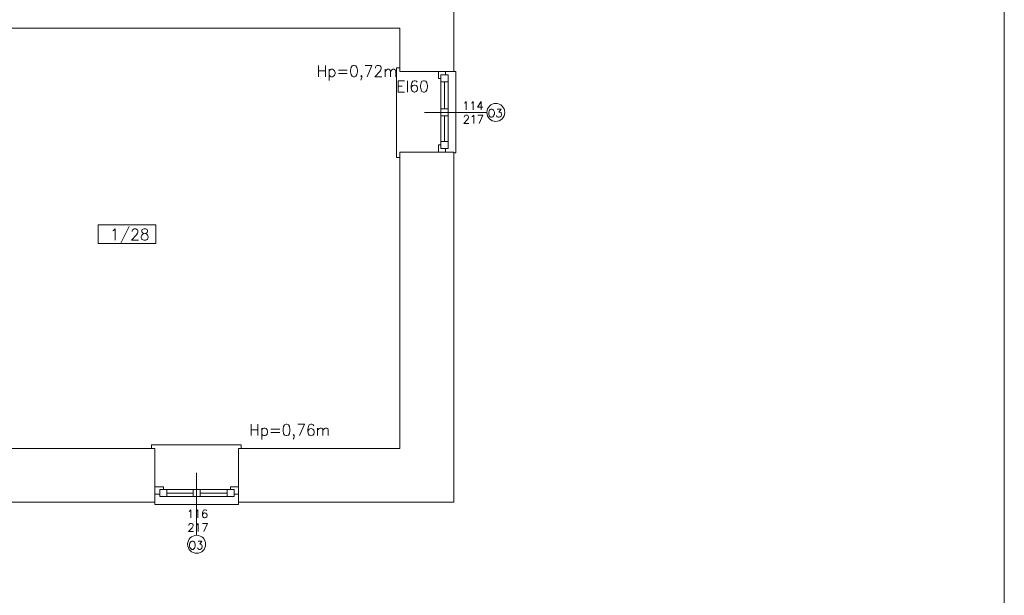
# Model space of a CAD drawing. Header units: millimetres. Extents: x -12354389001 to 271431, y -126469 to 48347.
# Tile 122 of 204: x -122294 to -120903, y -83822 to -83008. Entities that reach past the tile are written whole.
import ezdxf

# ---------------------------------------------------------------- set-up
doc = ezdxf.new("R2010")
doc.units = ezdxf.units.MM
doc.layers.get('0').update_dxf_attribs({"lineweight": 9})
for name, color, linetype, lineweight in [('ei30', 1, 'Continuous', 15), ('IS_Text_Odbiornikow_Therm', 7, 'Continuous', 5), ('LINIE PRZEKROJOWE', 7, 'Continuous', 13), ('OPISY', 255, 'Continuous', 9), ('stolarka', 252, 'Continuous', 9)]:
    doc.layers.add(name, color=color, linetype=linetype, lineweight=lineweight)
doc.styles.add('ROMANS-POTROJNY-0-8-W', font='ROMANT.SHX', dxfattribs={"width": 0.8})

# ---------------------------------------------------------------- blocks, each defined once
blk = doc.blocks.new('dfds')
at = {"color": 252, "linetype": 'Continuous', "lineweight": 13}
for p, q in [((-25647.8, 21296.9), (-25652.8, 21296.9)), ((-25652.8, 21296.9), (-25652.8, 21170.3)), ((-25647.8, 21291.9), (-25647.8, 21296.9)), ((-25571.8, 21291.9), (-25568.8, 21291.9)), ((-25568.8, 21291.9), (-25568.8, 21176.9)), ((-25652.8, 21170.3), (-25652.8, 21170.2)), ((-25652.8, 21170.2), (-25647.8, 21170.2)), ((-25568.8, 21176.9), (-25571.8, 21176.9)), ((-25998.4, 20763.9), (-25998.5, 20763.9)), ((-25998.5, 20763.9), (-25998.5, 20758.9)), ((-25871.8, 20763.9), (-25998.4, 20763.9)), ((-25871.8, 20758.9), (-25871.8, 20763.9)), ((-25875.8, 20758.9), (-25871.8, 20758.9)), ((-25993.8, 20679.9), (-25993.8, 20682.9)), ((-25875.8, 20679.9), (-25993.8, 20679.9)), ((-25875.8, 20682.9), (-25875.8, 20679.9))]:
    blk.add_line(p, q, dxfattribs=at)
at = {"layer": 'LINIE PRZEKROJOWE', "color": 252, "linetype": 'Continuous', "lineweight": 13}
for p, q in [((-25571.8, 21376.9), (-25571.8, 21291.9)), ((-26243.8, 21352.9), (-25647.8, 21352.9)), ((-25647.8, 21352.9), (-25647.8, 21291.9)), ((-25647.8, 21352.9), (-25647.8, 21291.9)), ((-25647.8, 21291.9), (-25571.8, 21291.9)), ((-25647.8, 21177.9), (-25571.8, 21177.9)), ((-25647.8, 21177.9), (-25647.8, 20981.9)), ((-25571.8, 21177.9), (-25571.8, 20981.9)), ((-25647.8, 20981.9), (-25647.8, 20758.9)), ((-25571.8, 20981.9), (-25571.8, 20682.9)), ((-25993.8, 20758.9), (-26243.8, 20758.9)), ((-25993.8, 20758.9), (-26149.8, 20758.9)), ((-25993.8, 20758.9), (-25993.8, 20682.9)), ((-25647.8, 20758.9), (-25875.8, 20758.9)), ((-25647.8, 20758.9), (-25875.8, 20758.9)), ((-25875.8, 20758.9), (-25875.8, 20682.9)), ((-25647.8, 20758.9), (-25875.8, 20758.9)), ((-26587.7, 20682.9), (-25993.8, 20682.9)), ((-25875.8, 20682.9), (-25571.8, 20682.9))]:
    blk.add_line(p, q, dxfattribs=at)
at = {"layer": 'LINIE PRZEKROJOWE'}
blk.add_lwpolyline([(-33204.2, 24182.5), (-24794.2, 24182.5), (-24794.2, 18242.5), (-33204.2, 18242.5), (-33204.2, 24182.5)], dxfattribs=at)
at = {"layer": 'OPISY', "color": 252, "linetype": 'Continuous', "lineweight": 13}
for p, q in [((-25525, 21233.9), (-25613.1, 21233.9)), ((-26073.7, 21048.5), (-26073.7, 21075.2)), ((-26073.7, 21075.2), (-25992.5, 21075.2)), ((-25992.5, 21075.2), (-25992.5, 21048.5)), ((-25992.5, 21048.5), (-26073.7, 21048.5)), ((-25934.8, 20636.2), (-25934.8, 20724.3))]:
    blk.add_line(p, q, dxfattribs=at)
for centre in [(-25512.3, 21233.9), (-25934.8, 20623.5)]:
    blk.add_circle(centre, 12.7, dxfattribs=at)
at = {"layer": 'stolarka', "color": 252, "linetype": 'Continuous', "lineweight": 13}
for p, q in [((-25593.4, 21281.9), (-25593.4, 21291.9)), ((-25593.4, 21291.9), (-25583.4, 21291.9)), ((-25583.4, 21291.9), (-25583.4, 21286.9)), ((-25589.8, 21281.9), (-25593.4, 21281.9)), ((-25589.8, 21286.9), (-25589.8, 21182.9)), ((-25589.8, 21276.9), (-25589.8, 21286.9)), ((-25589.8, 21286.9), (-25579.8, 21286.9)), ((-25579.8, 21276.9), (-25589.8, 21276.9)), ((-25584.8, 21276.9), (-25584.8, 21238.9)), ((-25579.8, 21286.9), (-25579.8, 21182.9)), ((-25579.8, 21286.9), (-25579.8, 21276.9)), ((-25589.8, 21228.9), (-25589.8, 21238.9)), ((-25589.8, 21238.9), (-25579.8, 21238.9)), ((-25579.8, 21238.9), (-25579.8, 21228.9)), ((-25579.8, 21228.9), (-25589.8, 21228.9)), ((-25584.8, 21228.9), (-25584.8, 21192.9)), ((-25589.8, 21182.9), (-25589.8, 21192.9)), ((-25589.8, 21192.9), (-25579.8, 21192.9)), ((-25579.8, 21192.9), (-25579.8, 21182.9)), ((-25593.4, 21177.9), (-25593.4, 21187.9)), ((-25593.4, 21187.9), (-25589.8, 21187.9)), ((-25579.8, 21182.9), (-25589.8, 21182.9)), ((-25583.4, 21182.9), (-25583.4, 21177.9)), ((-25993.8, 20704.6), (-25981.8, 20704.6)), ((-25986.8, 20694.6), (-25993.8, 20694.6)), ((-25986.8, 20690.9), (-25986.8, 20700.9)), ((-25986.8, 20700.9), (-25976.8, 20700.9)), ((-25976.8, 20690.9), (-25986.8, 20690.9)), ((-25881.8, 20700.9), (-25985.8, 20700.9)), ((-25881.8, 20690.9), (-25985.8, 20690.9)), ((-25981.8, 20704.6), (-25981.8, 20700.9)), ((-25976.8, 20700.9), (-25976.8, 20690.9)), ((-25939.8, 20695.9), (-25976.8, 20695.9)), ((-25939.8, 20690.9), (-25939.8, 20700.9)), ((-25939.8, 20700.9), (-25929.8, 20700.9)), ((-25929.8, 20690.9), (-25939.8, 20690.9)), ((-25929.8, 20700.9), (-25929.8, 20690.9)), ((-25891.8, 20695.9), (-25929.8, 20695.9)), ((-25891.8, 20690.9), (-25891.8, 20700.9)), ((-25891.8, 20700.9), (-25881.8, 20700.9)), ((-25881.8, 20690.9), (-25891.8, 20690.9)), ((-25886.8, 20700.9), (-25886.8, 20704.6)), ((-25886.8, 20704.6), (-25875.8, 20704.6)), ((-25881.8, 20700.9), (-25881.8, 20690.9)), ((-25875.8, 20694.6), (-25881.8, 20694.6)), ((-25875.8, 20704.6), (-25875.8, 20694.6))]:
    blk.add_line(p, q, dxfattribs=at)
at = {"layer": 'ei30', "color": 252, "linetype": 'Continuous', "lineweight": 13, "style": 'ROMANS-POTROJNY-0-8-W'}
blk.add_text('EI60', height=16, dxfattribs=at).set_placement((-25652.9, 21262.7))
at = {"layer": 'OPISY', "color": 252, "linetype": 'Continuous', "lineweight": 13, "ltscale": 0.15, "style": 'ROMANS-POTROJNY-0-8-W'}
for s, p in [('Hp=0,72m', (-25765.4, 21284.3)), ('Hp=0,76m', (-25860.7, 20777.1))]:
    blk.add_text(s, height=16, dxfattribs=at).set_placement(p)
at = {"layer": 'OPISY', "color": 252, "linetype": 'Continuous', "lineweight": 13, "style": 'ROMANS-POTROJNY-0-8-W'}
for s, height, p in [('O3', 11.57, (-25523.8, 21227.1)), ('1/28', 16, (-26057.5, 21053.4)), ('O3', 11.57, (-25946.2, 20616.4))]:
    blk.add_text(s, height=height, dxfattribs=at).set_placement(p)
at = {"layer": 'stolarka', "color": 252, "linetype": 'Continuous', "lineweight": 13, "style": 'ROMANS-POTROJNY-0-8-W'}
for s, p in [('114', (-25559.5, 21237.6)), ('217', (-25558.9, 21218.3)), ('116', (-25948.4, 20660.7)), ('217', (-25947.8, 20641.4))]:
    blk.add_text(s, height=11.57, dxfattribs=at).set_placement(p)

msp = doc.modelspace()

# ---------------------------------------------------------------- block references
at = {"layer": 'IS_Text_Odbiornikow_Therm', "color": 7, "ltscale": 0.5}
msp.add_blockref('dfds', (-96109.164, -104372.956), dxfattribs=at)

doc.saveas('drawing.dxf')
